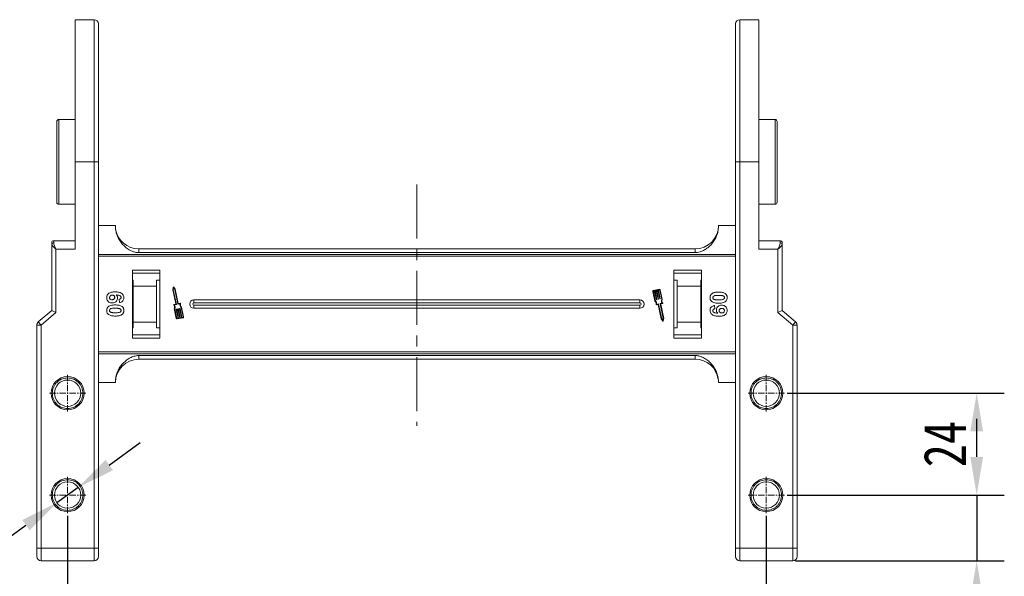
# Model space of a CAD drawing. Header units: millimetres. Extents: x -797 to 677, y 79 to 1112.
# Tile 12 of 75: x -626 to -394, y 491 to 622. Entities that reach past the tile are written whole.
import ezdxf

# ---------------------------------------------------------------- set-up
doc = ezdxf.new("R2010")
doc.units = ezdxf.units.MM
doc.linetypes.add('CENTER', pattern=[0.6, 0.375, -0.075, 0.075, -0.075])
doc.linetypes.add('CENTERX2', pattern=[20.32, 12.7, -2.54, 2.54, -2.54])
doc.styles.get("Standard").update_dxf_attribs({"font": '仿宋_GB2312.ttf', "width": 0.8})
doc.dimstyles.new('ISO-45.1', dxfattribs={"dimtxt": 10, "dimasz": 9, "dimexe": 6.5, "dimexo": 0.625, "dimgap": 2.5, "dimtad": 1, "dimtoh": 1, "dimdsep": 46, "dimtxsty": 'Standard', "dimcen": 2.5, "dimadec": 0, "dimazin": 0, "dimtfac": 1, "dimtmove": 0, "dimatfit": 3, "dimfxl": 0, "dimarcsym": 0})
doc.dimstyles.new('副本 ISO-45.1', dxfattribs={"dimtxt": 10, "dimasz": 9, "dimexe": 6.5, "dimexo": 0.625, "dimgap": 2.5, "dimtad": 1, "dimdsep": 46, "dimtxsty": 'Standard', "dimcen": 2.5, "dimadec": 0, "dimazin": 0, "dimtfac": 1, "dimtmove": 0, "dimatfit": 3, "dimfxl": 0, "dimarcsym": 0})

# ---------------------------------------------------------------- blocks, each defined once
blk = doc.blocks.new('*D2919')
at = {"color": 0, "lineweight": -2}
for p, q in [((-614.7, 505.28), (-614.7, 463.58)), ((-450.2, 505.28), (-450.2, 463.58)), ((-605.7, 470.08), (-459.2, 470.08))]:
    blk.add_line(p, q, dxfattribs=at)
at = {"color": 0, "lineweight": 9}
for points in [[(-605.7, 471.58), (-605.7, 468.58), (-614.7, 470.08)], [(-459.2, 471.58), (-459.2, 468.58), (-450.2, 470.08)]]:
    blk.add_solid(points, dxfattribs=at)
at = {"layer": 'Defpoints', "color": 0, "lineweight": 9}
for p in [(-614.7, 505.9), (-450.2, 505.9), (-450.2, 470.08)]:
    blk.add_point(p, dxfattribs=at)
at = {"color": 0, "lineweight": 9, "insert": (-532.45, 477.58), "char_height": 10, "attachment_point": 5}
blk.add_mtext('164.5', dxfattribs=at)
blk = doc.blocks.new('*D2926')
at = {"color": 0, "lineweight": -2}
for p, q in [((-445.29, 534.19), (-394.17, 534.19)), ((-400.67, 519.19), (-400.67, 525.19)), ((-445.29, 510.19), (-394.17, 510.19))]:
    blk.add_line(p, q, dxfattribs=at)
at = {"color": 0, "lineweight": 9}
for points in [[(-402.17, 525.19), (-399.17, 525.19), (-400.67, 534.19)], [(-402.17, 519.19), (-399.17, 519.19), (-400.67, 510.19)]]:
    blk.add_solid(points, dxfattribs=at)
at = {"layer": 'Defpoints', "color": 0, "lineweight": 9}
for p in [(-445.91, 534.19), (-400.67, 534.19), (-445.91, 510.19)]:
    blk.add_point(p, dxfattribs=at)
at = {"color": 0, "lineweight": 9, "insert": (-408.17, 522.19), "char_height": 10, "attachment_point": 5, "rotation": 90}
blk.add_mtext('24', dxfattribs=at)
blk = doc.blocks.new('*D2927')
at = {"color": 0, "lineweight": -2}
for p, q in [((-400.67, 519.19), (-400.67, 528.19)), ((-445.29, 510.19), (-394.17, 510.19)), ((-400.67, 510.19), (-400.67, 494.69)), ((-443.33, 494.69), (-394.17, 494.69)), ((-400.67, 485.69), (-400.67, 451.71))]:
    blk.add_line(p, q, dxfattribs=at)
at = {"color": 0, "lineweight": 9}
for points in [[(-402.17, 519.19), (-399.17, 519.19), (-400.67, 510.19)], [(-402.17, 485.69), (-399.17, 485.69), (-400.67, 494.69)]]:
    blk.add_solid(points, dxfattribs=at)
at = {"layer": 'Defpoints', "color": 0, "lineweight": 9}
for p in [(-445.91, 510.19), (-443.95, 494.69), (-400.67, 494.69)]:
    blk.add_point(p, dxfattribs=at)
at = {"color": 0, "lineweight": 9, "insert": (-408.17, 464.2), "char_height": 10, "attachment_point": 5, "rotation": 90}
blk.add_mtext('15.5', dxfattribs=at)
blk = doc.blocks.new('*D2939')
at = {"color": 0, "lineweight": -2}
for p, q in [((-604.89, 517.27), (-597.6, 522.54)), ((-612.19, 512.01), (-617.22, 508.38)), ((-639.92, 491.98), (-624.51, 503.11)), ((-663.62, 491.98), (-639.92, 491.98))]:
    blk.add_line(p, q, dxfattribs=at)
at = {"color": 0, "lineweight": 9}
for points in [[(-605.77, 518.49), (-604.02, 516.06), (-612.19, 512.01)], [(-625.39, 504.32), (-623.63, 501.89), (-617.22, 508.38)]]:
    blk.add_solid(points, dxfattribs=at)
at = {"layer": 'Defpoints', "color": 0, "lineweight": 9}
for p in [(-612.19, 512.01), (-617.22, 508.38)]:
    blk.add_point(p, dxfattribs=at)
at = {"color": 0, "lineweight": 9, "insert": (-653.02, 499.48), "char_height": 10, "attachment_point": 5}
blk.add_mtext('∅6.2', dxfattribs=at)

msp = doc.modelspace()

# ---------------------------------------------------------------- linework, layer by layer
at = {"color": 7, "linetype": 'Continuous', "lineweight": 15}
for p, q in [((-608.453, 622.191), (-612.953, 622.191)), ((-612.953, 622.191), (-612.953, 588.691)), ((-608.453, 622.191), (-608.453, 588.691)), ((-451.953, 622.191), (-456.453, 622.191)), ((-456.453, 588.691), (-456.453, 622.191)), ((-451.953, 588.691), (-451.953, 622.191)), ((-612.953, 598.691), (-616.753, 598.691)), ((-616.753, 598.691), (-616.753, 578.691)), ((-448.153, 598.691), (-451.953, 598.691)), ((-448.153, 578.691), (-448.153, 598.691)), ((-612.953, 568.128), (-612.953, 588.691)), ((-612.953, 588.691), (-608.453, 588.691)), ((-608.453, 588.691), (-608.453, 497.691)), ((-607.453, 588.691), (-608.453, 588.691)), ((-607.453, 588.691), (-607.453, 497.691)), ((-457.453, 588.691), (-456.453, 588.691)), ((-457.453, 497.691), (-457.453, 588.691)), ((-456.453, 588.691), (-451.953, 588.691)), ((-456.453, 497.691), (-456.453, 588.691)), ((-451.953, 588.691), (-451.953, 568.128)), ((-616.753, 578.691), (-612.953, 578.691)), ((-451.953, 578.691), (-448.153, 578.691)), ((-607.453, 573.691), (-603.453, 573.691)), ((-457.453, 573.691), (-461.453, 573.691)), ((-618.453, 569.511), (-618.453, 569.246)), ((-618.453, 569.246), (-618.453, 553.691)), ((-612.953, 570.128), (-617.953, 570.128)), ((-617.953, 569.618), (-617.953, 570.128)), ((-617.453, 553.231), (-617.453, 568.128)), ((-617.453, 568.128), (-612.953, 568.128)), ((-597.953, 568.191), (-597.953, 567.305)), ((-532.453, 568.191), (-597.953, 568.191)), ((-466.953, 568.191), (-532.453, 568.191)), ((-466.953, 568.191), (-466.953, 567.305)), ((-446.953, 570.128), (-451.953, 570.128)), ((-451.953, 568.128), (-447.453, 568.128)), ((-447.453, 568.128), (-447.453, 553.231)), ((-446.953, 569.618), (-446.953, 570.128)), ((-446.453, 553.691), (-446.453, 569.246)), ((-532.453, 566.898), (-607.453, 566.898)), ((-607.453, 566.479), (-532.453, 566.479)), ((-597.953, 567.305), (-532.453, 567.305)), ((-532.453, 567.305), (-466.953, 567.305)), ((-457.453, 566.898), (-532.453, 566.898)), ((-532.453, 566.479), (-457.453, 566.479)), ((-599.453, 563.191), (-599.453, 547.191)), ((-592.953, 563.191), (-599.453, 563.191)), ((-592.953, 562.441), (-599.453, 562.441)), ((-592.953, 547.191), (-592.953, 563.191)), ((-471.953, 563.191), (-471.953, 547.191)), ((-465.453, 563.191), (-471.953, 563.191)), ((-465.453, 562.441), (-471.953, 562.441)), ((-465.453, 547.191), (-465.453, 563.191)), ((-599.453, 560.804), (-599.253, 560.804)), ((-599.253, 560.804), (-599.253, 559.441)), ((-599.253, 559.441), (-593.753, 559.441)), ((-599.253, 559.441), (-599.253, 550.941)), ((-593.753, 560.804), (-592.953, 560.804)), ((-593.753, 559.441), (-593.753, 560.804)), ((-593.753, 550.941), (-593.753, 559.441)), ((-589.818, 559.179), (-589.936, 558.578)), ((-589.729, 559.021), (-589.816, 558.579)), ((-589.471, 558.652), (-589.729, 559.021)), ((-589.361, 558.7), (-589.712, 559.202)), ((-588.643, 555.301), (-589.361, 558.7)), ((-471.953, 560.804), (-471.153, 560.804)), ((-471.153, 560.804), (-471.153, 559.441)), ((-471.153, 559.441), (-465.653, 559.441)), ((-471.153, 559.441), (-471.153, 550.941)), ((-465.653, 560.804), (-465.453, 560.804)), ((-465.653, 559.441), (-465.653, 560.804)), ((-465.653, 550.941), (-465.653, 559.441)), ((-589.936, 558.578), (-589.224, 555.208)), ((-589.816, 558.579), (-589.085, 555.118)), ((-588.74, 555.191), (-589.471, 558.652)), ((-476.905, 558.187), (-476.424, 555.909)), ((-476.79, 558.211), (-476.317, 555.969)), ((-475.39, 558.687), (-476.769, 558.396)), ((-476.515, 558.33), (-476.745, 558.281)), ((-476.075, 556.247), (-476.515, 558.33)), ((-476.113, 558.415), (-476.4, 558.354)), ((-476.4, 558.354), (-475.96, 556.271)), ((-475.673, 556.332), (-476.113, 558.415)), ((-475.711, 558.499), (-475.998, 558.439)), ((-475.998, 558.439), (-475.558, 556.356)), ((-475.271, 556.417), (-475.711, 558.499)), ((-475.366, 558.572), (-475.596, 558.524)), ((-475.596, 558.524), (-475.156, 556.441)), ((-474.823, 556.284), (-475.297, 558.527)), ((-475.179, 556.406), (-475.236, 556.394)), ((-474.7, 556.273), (-475.182, 558.551)), ((-602.497, 555.55), (-602.581, 556.319)), ((-589.246, 555.174), (-589.662, 555.086)), ((-589.592, 554.109), (-589.11, 551.83)), ((-589.107, 555.083), (-589.551, 554.989)), ((-589.469, 554.097), (-588.995, 551.854)), ((-588.711, 554.06), (-588.654, 554.072)), ((-588.261, 555.262), (-588.705, 555.168)), ((-588.199, 555.395), (-588.643, 555.301)), ((-587.891, 552.028), (-588.331, 554.11)), ((-588.309, 554.145), (-588.251, 554.157)), ((-588.217, 554.134), (-587.777, 552.052)), ((-587.501, 552.17), (-587.975, 554.413)), ((-587.387, 552.194), (-587.868, 554.473)), ((-532.453, 556.191), (-584.953, 556.191)), ((-584.953, 555.476), (-584.953, 556.191)), ((-532.453, 555.476), (-584.953, 555.476)), ((-584.953, 554.191), (-584.953, 554.906)), ((-584.953, 554.906), (-532.453, 554.906)), ((-584.953, 554.191), (-532.453, 554.191)), ((-479.953, 556.191), (-532.453, 556.191)), ((-479.953, 555.476), (-532.453, 555.476)), ((-532.453, 554.906), (-479.953, 554.906)), ((-532.453, 554.191), (-479.953, 554.191)), ((-479.953, 556.191), (-479.953, 555.476)), ((-479.953, 554.191), (-479.953, 554.906)), ((-476.093, 554.986), (-475.649, 555.08)), ((-475.983, 556.236), (-476.04, 556.224)), ((-476.031, 555.12), (-475.587, 555.213)), ((-475.649, 555.08), (-474.931, 551.682)), ((-475.581, 556.321), (-475.638, 556.309)), ((-475.552, 555.191), (-474.821, 551.729)), ((-474.476, 551.802), (-475.207, 555.264)), ((-475.185, 555.298), (-474.74, 555.392)), ((-474.356, 551.803), (-475.068, 555.173)), ((-475.045, 555.208), (-474.63, 555.296)), ((-462.409, 554.832), (-462.325, 554.062)), ((-618.453, 553.691), (-621.604, 550.99)), ((-620.953, 550.231), (-617.453, 553.231)), ((-618.453, 553.691), (-617.453, 553.231)), ((-588.696, 551.858), (-589.136, 553.94)), ((-589.113, 553.975), (-589.056, 553.987)), ((-589.021, 553.964), (-588.581, 551.882)), ((-588.926, 551.809), (-588.696, 551.858)), ((-588.901, 551.694), (-587.522, 551.985)), ((-588.294, 551.943), (-588.734, 554.025)), ((-588.619, 554.049), (-588.179, 551.967)), ((-588.581, 551.882), (-588.294, 551.943)), ((-588.179, 551.967), (-587.891, 552.028)), ((-587.777, 552.052), (-587.547, 552.1)), ((-474.563, 551.36), (-474.476, 551.802)), ((-474.474, 551.202), (-474.356, 551.803)), ((-446.453, 553.691), (-447.453, 553.231)), ((-447.453, 553.231), (-443.953, 550.231)), ((-443.302, 550.99), (-446.453, 553.691)), ((-621.953, 550.231), (-621.953, 497.691)), ((-620.953, 550.231), (-621.953, 550.231)), ((-621.604, 550.99), (-620.953, 550.231)), ((-620.953, 497.691), (-620.953, 550.231)), ((-599.253, 549.577), (-599.453, 549.577)), ((-593.753, 550.941), (-599.253, 550.941)), ((-599.253, 550.941), (-599.253, 549.577)), ((-593.753, 549.577), (-593.753, 550.941)), ((-592.953, 549.577), (-593.753, 549.577)), ((-474.931, 551.682), (-474.58, 551.18)), ((-474.821, 551.729), (-474.563, 551.36)), ((-471.153, 549.577), (-471.953, 549.577)), ((-465.653, 550.941), (-471.153, 550.941)), ((-471.153, 550.941), (-471.153, 549.577)), ((-465.653, 549.577), (-465.653, 550.941)), ((-465.453, 549.577), (-465.653, 549.577)), ((-443.953, 550.231), (-443.302, 550.99)), ((-443.953, 550.231), (-443.953, 497.691)), ((-443.953, 550.231), (-442.953, 550.231)), ((-442.953, 497.691), (-442.953, 550.231)), ((-599.453, 547.941), (-592.953, 547.941)), ((-599.453, 547.191), (-592.953, 547.191)), ((-471.953, 547.941), (-465.453, 547.941)), ((-471.953, 547.191), (-465.453, 547.191)), ((-532.453, 543.903), (-607.453, 543.903)), ((-607.453, 543.484), (-532.453, 543.484)), ((-532.453, 543.076), (-597.953, 543.076)), ((-597.953, 543.076), (-597.953, 542.191)), ((-457.453, 543.903), (-532.453, 543.903)), ((-532.453, 543.484), (-457.453, 543.484)), ((-466.953, 543.076), (-532.453, 543.076)), ((-466.953, 542.191), (-466.953, 543.076)), ((-597.953, 542.191), (-532.453, 542.191)), ((-532.453, 542.191), (-466.953, 542.191)), ((-603.453, 536.691), (-607.453, 536.691)), ((-461.453, 536.691), (-457.453, 536.691)), ((-621.953, 497.691), (-620.953, 497.691)), ((-608.453, 497.691), (-620.953, 497.691)), ((-620.953, 497.691), (-620.953, 494.691)), ((-608.453, 497.691), (-608.453, 494.691)), ((-608.453, 497.691), (-607.453, 497.691)), ((-457.453, 497.691), (-456.453, 497.691)), ((-443.953, 497.691), (-456.453, 497.691)), ((-456.453, 494.691), (-456.453, 497.691)), ((-443.953, 494.691), (-443.953, 497.691)), ((-443.953, 497.691), (-442.953, 497.691)), ((-620.953, 494.691), (-608.453, 494.691)), ((-456.453, 494.691), (-443.953, 494.691))]:
    msp.add_line(p, q, dxfattribs=at)
at = {"color": 1, "linetype": 'CENTERX2', "lineweight": 13}
msp.add_line((-532.453, 583.324), (-532.453, 526.487), dxfattribs=at)
at = {"color": 1, "linetype": 'CENTER', "lineweight": 9, "ltscale": 3.9624}
for p, q in [((-614.703, 529.901), (-614.703, 538.481)), ((-450.203, 529.901), (-450.203, 538.481)), ((-618.993, 534.191), (-610.413, 534.191)), ((-454.493, 534.191), (-445.913, 534.191)), ((-614.703, 505.901), (-614.703, 514.481)), ((-450.203, 505.901), (-450.203, 514.481)), ((-618.993, 510.191), (-610.413, 510.191)), ((-454.493, 510.191), (-445.913, 510.191))]:
    msp.add_line(p, q, dxfattribs=at)
at = {"color": 7, "linetype": 'Continuous', "lineweight": 15}
for centre, radius in [((-614.703, 534.191), 3.9), ((-450.203, 534.191), 3.9), ((-614.703, 534.191), 3.1), ((-450.203, 534.191), 3.1), ((-614.703, 510.191), 3.9), ((-614.703, 510.191), 3.1), ((-450.203, 510.191), 3.9), ((-450.203, 510.191), 3.1)]:
    msp.add_circle(centre, radius, dxfattribs=at)
for centre, radius, start, end in [((-608.453, 621.191), 1, 0, 90), ((-456.453, 621.191), 1, 90, 180), ((-616.753, 598.191), 0.5, 90, 180), ((-448.153, 598.191), 0.5, 0, 90), ((-616.753, 579.191), 0.5, 180, 270), ((-448.153, 579.191), 0.5, 270, 0), ((-597.953, 573.691), 5.5, 187.91859, 270), ((-466.953, 573.691), 5.5, 270, 360), ((-617.953, 569.628), 0.5, 90, 180), ((-618.009, 569.171), 0.451, 82.91865, 170.4798), ((-446.953, 569.628), 0.5, 0, 90), ((-446.898, 569.171), 0.451, 9.5202, 97.08135), ((-589.76, 559.168), 0.0587, 34.95116, 168.90824), ((-475.354, 558.515), 0.176, 11.9297, 101.9297), ((-476.733, 558.224), 0.176, 101.9297, 191.9297), ((-476.733, 558.224), 0.0587, 101.9297, 191.9297), ((-475.354, 558.515), 0.0587, 11.9297, 101.9297), ((-475.242, 556.423), 0.0294, 191.9297, 281.9297), ((-475.185, 556.435), 0.0294, 281.9297, 11.9297), ((-589.65, 555.028), 0.0587, 101.9297, 217.44471), ((-590.39, 554.462), 0.873, 336.11204, 37.44471), ((-590.39, 554.462), 0.99, 338.37041, 32.16635), ((-589.252, 555.202), 0.0294, 281.9297, 11.9297), ((-589.113, 555.112), 0.0294, 281.9297, 11.9297), ((-588.711, 555.197), 0.0294, 191.9297, 281.9297), ((-588.705, 554.031), 0.0294, 101.9297, 191.9297), ((-588.647, 554.043), 0.0294, 11.9297, 101.9297), ((-588.303, 554.116), 0.0294, 101.9297, 191.9297), ((-587.281, 555.119), 0.99, 171.69305, 225.48899), ((-588.245, 554.128), 0.0294, 11.9297, 101.9297), ((-588.187, 555.338), 0.0587, 346.41469, 101.9297), ((-587.281, 555.119), 0.873, 166.41469, 227.74736), ((-584.953, 555.191), 1, 90, 270), ((-584.953, 555.191), 0.285, 90, 270), ((-479.953, 555.191), 1, 270, 90), ((-479.953, 555.191), 0.285, 270, 90), ((-477.011, 555.263), 0.873, 346.41469, 47.74736), ((-477.011, 555.263), 0.99, 351.69305, 45.48899), ((-476.105, 555.044), 0.0587, 166.41469, 281.9297), ((-476.047, 556.253), 0.0294, 191.9297, 281.9297), ((-475.989, 556.265), 0.0294, 281.9297, 11.9297), ((-475.644, 556.338), 0.0294, 191.9297, 281.9297), ((-475.581, 555.185), 0.0294, 11.9297, 101.9297), ((-475.587, 556.35), 0.0294, 281.9297, 11.9297), ((-475.179, 555.27), 0.0294, 101.9297, 191.9297), ((-475.039, 555.179), 0.0294, 101.9297, 191.9297), ((-473.902, 555.919), 0.99, 158.37041, 212.16635), ((-473.902, 555.919), 0.873, 156.11204, 217.44471), ((-474.642, 555.353), 0.0587, 281.9297, 37.44471), ((-589.107, 553.946), 0.0294, 101.9297, 191.9297), ((-588.938, 551.867), 0.176, 191.9297, 281.9297), ((-589.05, 553.958), 0.0294, 11.9297, 101.9297), ((-588.938, 551.867), 0.0587, 191.9297, 281.9297), ((-587.559, 552.158), 0.0587, 281.9297, 11.9297), ((-587.559, 552.158), 0.176, 281.9297, 11.9297), ((-620.953, 550.231), 1, 130.60129, 180), ((-474.532, 551.213), 0.0587, 214.95116, 348.90824), ((-443.953, 550.231), 1, 0, 49.39871), ((-597.953, 536.691), 5.5, 90, 180), ((-466.953, 536.691), 5.5, 7.91859, 90), ((-620.953, 495.691), 1, 180, 270), ((-608.453, 495.691), 1, 270, 0), ((-456.453, 495.691), 1, 180, 270), ((-443.953, 495.691), 1, 270, 0)]:
    msp.add_arc(centre, radius, start, end, dxfattribs=at)
for points, knots in [([(-607.453, 621.191), (-607.453, 621.165), (-607.453, 621.113), (-607.453, 620.681), (-607.453, 619.976), (-607.453, 619.059), (-607.453, 618.058), (-607.453, 617.05), (-607.453, 615.713), (-607.453, 613.962), (-607.453, 611.712), (-607.453, 609.219), (-607.453, 606.82), (-607.453, 604.616), (-607.453, 602.671), (-607.453, 600.369), (-607.453, 597.686), (-607.453, 594.672), (-607.453, 591.664), (-607.453, 589.682), (-607.453, 588.691)], [0, 0, 0, 0, 0.0582395, 0.1164894, 0.1782259, 0.2399727, 0.2828874, 0.3257091, 0.368633, 0.4343112, 0.5, 0.5656782, 0.6313669, 0.6742817, 0.7171034, 0.7600273, 0.8217638, 0.8835106, 0.9417527, 1, 1, 1, 1]), ([(-457.453, 588.691), (-457.453, 589.682), (-457.453, 591.664), (-457.453, 594.672), (-457.453, 597.685), (-457.453, 600.369), (-457.453, 602.671), (-457.453, 604.616), (-457.453, 606.819), (-457.453, 609.219), (-457.453, 611.712), (-457.453, 613.962), (-457.453, 615.712), (-457.453, 617.05), (-457.453, 618.058), (-457.453, 619.059), (-457.453, 619.976), (-457.453, 620.681), (-457.453, 621.113), (-457.453, 621.165), (-457.453, 621.191)], [0, 0, 0, 0, 0.0582421, 0.1164894, 0.1782259, 0.2399726, 0.2828874, 0.3257091, 0.368633, 0.4343112, 0.5, 0.5656782, 0.6313669, 0.6742817, 0.7171034, 0.7600273, 0.8217638, 0.8835106, 0.9417501, 1, 1, 1, 1]), ([(-617.253, 598.191), (-617.253, 598.177), (-617.253, 598.149), (-617.253, 597.921), (-617.253, 597.576), (-617.253, 597.14), (-617.253, 596.652), (-617.253, 596.078), (-617.253, 595.202), (-617.253, 594.185), (-617.253, 593.068), (-617.253, 591.926), (-617.253, 590.464), (-617.253, 588.883), (-617.253, 587.52), (-617.253, 586.344), (-617.253, 585.269), (-617.253, 584.313), (-617.253, 583.477), (-617.253, 582.69), (-617.253, 581.719), (-617.253, 580.894), (-617.253, 580.241), (-617.253, 579.723), (-617.253, 579.285), (-617.253, 579.221), (-617.253, 579.191)], [0, 0, 0, 0, 0.0388334, 0.0788708, 0.1200207, 0.1522055, 0.1843726, 0.2172422, 0.2500938, 0.3157271, 0.3479119, 0.380079, 0.4417831, 0.5, 0.5388374, 0.5788708, 0.6200207, 0.6522055, 0.6843726, 0.7172422, 0.7500938, 0.8157271, 0.8479118, 0.880079, 0.9417831, 1, 1, 1, 1]), ([(-447.653, 579.191), (-447.653, 579.204), (-447.653, 579.232), (-447.653, 579.46), (-447.653, 579.805), (-447.653, 580.241), (-447.653, 580.729), (-447.653, 581.304), (-447.653, 582.18), (-447.653, 583.196), (-447.653, 584.313), (-447.653, 585.455), (-447.653, 586.918), (-447.653, 588.498), (-447.653, 589.861), (-447.653, 591.037), (-447.653, 592.112), (-447.653, 593.068), (-447.653, 593.904), (-447.653, 594.691), (-447.653, 595.662), (-447.653, 596.488), (-447.653, 597.141), (-447.653, 597.658), (-447.653, 598.097), (-447.653, 598.16), (-447.653, 598.191)], [0, 0, 0, 0, 0.0388334, 0.0788708, 0.1200207, 0.1522055, 0.1843726, 0.2172422, 0.2500938, 0.3157271, 0.3479119, 0.380079, 0.4417831, 0.5, 0.5388374, 0.5788708, 0.6200207, 0.6522055, 0.6843726, 0.7172422, 0.7500938, 0.8157271, 0.8479118, 0.880079, 0.9417831, 1, 1, 1, 1]), ([(-603.453, 573.691), (-603.434, 573.311), (-603.395, 572.55), (-603.093, 571.442), (-602.614, 570.398), (-601.963, 569.45), (-601.157, 568.629), (-600.33, 568.035), (-599.542, 567.64), (-598.792, 567.372), (-598.248, 567.329), (-597.953, 567.305)], [0, 0, 0, 0, 0.1245955, 0.2491892, 0.3738223, 0.4984451, 0.6220504, 0.7455895, 0.8257011, 0.9057067, 1, 1, 1, 1]), ([(-466.953, 567.305), (-466.562, 567.347), (-465.866, 567.42), (-464.946, 567.831), (-464.162, 568.315), (-463.449, 568.918), (-462.786, 569.661), (-462.215, 570.543), (-461.779, 571.549), (-461.505, 572.608), (-461.471, 573.33), (-461.453, 573.691)], [0, 0, 0, 0, 0.12537671, 0.22314387, 0.32104417, 0.42261476, 0.52420473, 0.64378252, 0.76336805, 0.8816833, 1, 1, 1, 1]), ([(-617.453, 568.128), (-617.576, 568.234), (-617.821, 568.446), (-618.151, 568.755), (-618.401, 569.034), (-618.436, 569.178), (-618.453, 569.246)], [0, 0, 0, 0, 0.2515188, 0.5017844, 0.7656323, 1, 1, 1, 1]), ([(-617.953, 569.618), (-617.943, 569.524), (-617.922, 569.314), (-617.75, 568.815), (-617.57, 568.397), (-617.453, 568.128)], [0, 0, 0, 0, 0.2270634, 0.50158693, 1, 1, 1, 1]), ([(-447.453, 568.128), (-447.337, 568.397), (-447.156, 568.815), (-446.985, 569.314), (-446.963, 569.524), (-446.953, 569.618)], [0, 0, 0, 0, 0.49841293, 0.77292805, 1, 1, 1, 1]), ([(-446.453, 569.246), (-446.47, 569.178), (-446.506, 569.034), (-446.756, 568.755), (-447.086, 568.445), (-447.331, 568.234), (-447.453, 568.128)], [0, 0, 0, 0, 0.2343503, 0.4981953, 0.748869, 1, 1, 1, 1]), ([(-446.453, 569.246), (-446.453, 569.363), (-446.453, 569.489), (-446.453, 569.523), (-446.453, 569.526)], [0, 0, 0, 0, 0.93147, 1, 1, 1, 1]), ([(-605.504, 556.705), (-605.494, 556.84), (-605.473, 557.112), (-605.272, 557.472), (-604.967, 557.764), (-604.431, 558.004), (-603.92, 558.058), (-603.565, 558.062), (-603.507, 558.062)], [0, 0, 0, 0, 0.1482689, 0.2976473, 0.4424214, 0.6078512, 0.9356585, 1, 1, 1, 1]), ([(-604.2, 555.447), (-604.334, 555.455), (-604.604, 555.471), (-604.986, 555.636), (-605.285, 555.922), (-605.476, 556.295), (-605.495, 556.568), (-605.504, 556.705)], [0, 0, 0, 0, 0.1978309, 0.3972998, 0.5989102, 0.7987412, 1, 1, 1, 1]), ([(-604.838, 556.72), (-604.831, 556.788), (-604.816, 556.925), (-604.699, 557.1), (-604.542, 557.227), (-604.36, 557.285), (-604.24, 557.291), (-604.182, 557.293)], [0, 0, 0, 0, 0.2079047, 0.4199807, 0.6306256, 0.821735, 1, 1, 1, 1]), ([(-604.239, 556.216), (-604.325, 556.22), (-604.463, 556.227), (-604.642, 556.3), (-604.751, 556.41), (-604.825, 556.554), (-604.833, 556.661), (-604.838, 556.72)], [0, 0, 0, 0, 0.2886974, 0.4635526, 0.6399417, 0.8018084, 1, 1, 1, 1]), ([(-603.607, 556.759), (-603.612, 556.691), (-603.622, 556.566), (-603.717, 556.406), (-603.852, 556.287), (-604.036, 556.225), (-604.169, 556.219), (-604.239, 556.216)], [0, 0, 0, 0, 0.2137567, 0.3949441, 0.5765849, 0.7773109, 1, 1, 1, 1]), ([(-602.94, 556.629), (-602.953, 556.493), (-602.978, 556.221), (-603.193, 555.873), (-603.495, 555.607), (-603.848, 555.466), (-604.092, 555.453), (-604.2, 555.447)], [0, 0, 0, 0, 0.2102159, 0.4219747, 0.6200164, 0.8310369, 1, 1, 1, 1]), ([(-604.182, 557.293), (-604.1, 557.288), (-603.964, 557.28), (-603.794, 557.189), (-603.686, 557.067), (-603.617, 556.918), (-603.61, 556.811), (-603.607, 556.759)], [0, 0, 0, 0, 0.2767209, 0.4568705, 0.6370074, 0.8240683, 1, 1, 1, 1]), ([(-603.507, 558.062), (-603.374, 558.06), (-602.972, 558.051), (-602.416, 557.96), (-601.908, 557.682), (-601.605, 557.335), (-601.468, 556.965), (-601.457, 556.732), (-601.453, 556.647)], [0, 0, 0, 0, 0.1423372, 0.4291269, 0.5899433, 0.7512055, 0.9098946, 1, 1, 1, 1]), ([(-602.12, 556.746), (-602.125, 556.8), (-602.136, 556.908), (-602.236, 557.061), (-602.408, 557.202), (-602.77, 557.311), (-603.071, 557.335), (-603.275, 557.352)], [0, 0, 0, 0, 0.1120492, 0.2243802, 0.3701146, 0.5702758, 1, 1, 1, 1]), ([(-603.275, 557.352), (-603.227, 557.305), (-603.129, 557.211), (-603.038, 557.066), (-602.988, 556.938), (-602.96, 556.839), (-602.944, 556.735), (-602.942, 556.665), (-602.94, 556.629)], [0, 0, 0, 0, 0.2436536, 0.4957602, 0.6178923, 0.7415029, 0.8700251, 1, 1, 1, 1]), ([(-602.581, 556.319), (-602.504, 556.331), (-602.382, 556.351), (-602.238, 556.441), (-602.157, 556.547), (-602.124, 556.655), (-602.121, 556.721), (-602.12, 556.746)], [0, 0, 0, 0, 0.33384, 0.5245467, 0.7163724, 0.8918244, 1, 1, 1, 1]), ([(-601.453, 556.647), (-601.464, 556.511), (-601.483, 556.265), (-601.667, 555.953), (-601.944, 555.712), (-602.241, 555.596), (-602.44, 555.56), (-602.497, 555.55)], [0, 0, 0, 0, 0.2426908, 0.4390024, 0.635006, 0.8950587, 1, 1, 1, 1]), ([(-463.453, 556.704), (-463.451, 556.77), (-463.446, 556.905), (-463.403, 557.103), (-463.325, 557.293), (-463.226, 557.438), (-463.128, 557.545), (-463.071, 557.594), (-463.042, 557.619)], [0, 0, 0, 0, 0.1926347, 0.388697, 0.5820148, 0.7830443, 0.8909593, 1, 1, 1, 1]), ([(-463.047, 555.792), (-463.097, 555.836), (-463.199, 555.926), (-463.315, 556.095), (-463.398, 556.284), (-463.436, 556.453), (-463.451, 556.594), (-463.452, 556.667), (-463.453, 556.704)], [0, 0, 0, 0, 0.1937693, 0.3935642, 0.587886, 0.7891312, 0.8942826, 1, 1, 1, 1]), ([(-463.042, 557.619), (-462.988, 557.658), (-462.878, 557.737), (-462.641, 557.845), (-462.334, 557.936), (-461.997, 557.985), (-461.693, 558.008), (-461.515, 558.01), (-461.426, 558.011)], [0, 0, 0, 0, 0.1184406, 0.2393457, 0.4595932, 0.6849248, 0.8422399, 1, 1, 1, 1]), ([(-462.787, 556.704), (-462.778, 556.772), (-462.765, 556.882), (-462.677, 557.01), (-462.524, 557.115), (-462.25, 557.207), (-461.86, 557.236), (-461.571, 557.24), (-461.426, 557.242)], [0, 0, 0, 0, 0.1253702, 0.2022903, 0.2791788, 0.4647576, 0.7305818, 1, 1, 1, 1]), ([(-462.394, 556.251), (-462.463, 556.274), (-462.575, 556.312), (-462.7, 556.42), (-462.766, 556.541), (-462.784, 556.641), (-462.786, 556.695), (-462.787, 556.704)], [0, 0, 0, 0, 0.3336776, 0.5404125, 0.7472639, 0.9612091, 1, 1, 1, 1]), ([(-459.402, 556.704), (-459.412, 556.568), (-459.432, 556.296), (-459.631, 555.944), (-459.925, 555.672), (-460.345, 555.497), (-460.859, 555.408), (-461.242, 555.4), (-461.434, 555.396)], [0, 0, 0, 0, 0.1474062, 0.2963669, 0.4308106, 0.5797755, 0.7893694, 1, 1, 1, 1]), ([(-461.426, 558.011), (-461.292, 558.009), (-460.989, 558.004), (-460.46, 557.932), (-460.038, 557.791), (-459.831, 557.633), (-459.808, 557.615)], [0, 0, 0, 0, 0.23673076, 0.53755546, 0.94966792, 1, 1, 1, 1]), ([(-461.426, 557.242), (-461.359, 557.241), (-461.226, 557.24), (-461.045, 557.235), (-460.884, 557.225), (-460.743, 557.211), (-460.6, 557.192), (-460.508, 557.168), (-460.461, 557.156)], [0, 0, 0, 0, 0.2059417, 0.4119594, 0.558149, 0.7045024, 0.8518015, 1, 1, 1, 1]), ([(-460.069, 556.704), (-460.074, 556.647), (-460.084, 556.544), (-460.161, 556.413), (-460.308, 556.3), (-460.583, 556.204), (-460.975, 556.17), (-461.275, 556.167), (-461.426, 556.165)], [0, 0, 0, 0, 0.10461361, 0.18881412, 0.27351189, 0.44412695, 0.71948087, 1, 1, 1, 1]), ([(-460.461, 557.156), (-460.392, 557.133), (-460.28, 557.095), (-460.154, 556.986), (-460.088, 556.863), (-460.071, 556.764), (-460.069, 556.71), (-460.069, 556.704)], [0, 0, 0, 0, 0.3348035, 0.5425606, 0.750382, 0.9707212, 1, 1, 1, 1]), ([(-459.808, 557.615), (-459.758, 557.571), (-459.656, 557.481), (-459.541, 557.312), (-459.458, 557.123), (-459.419, 556.954), (-459.404, 556.813), (-459.403, 556.74), (-459.402, 556.704)], [0, 0, 0, 0, 0.1937762, 0.3936, 0.5878635, 0.7889077, 0.894169, 1, 1, 1, 1]), ([(-605.504, 553.678), (-605.494, 553.813), (-605.474, 554.085), (-605.276, 554.439), (-604.962, 554.727), (-604.351, 554.96), (-603.831, 554.975), (-603.472, 554.986)], [0, 0, 0, 0, 0.1475277, 0.2965695, 0.43214, 0.6087374, 1, 1, 1, 1]), ([(-604.838, 553.678), (-604.83, 553.746), (-604.817, 553.856), (-604.73, 553.985), (-604.58, 554.088), (-604.308, 554.181), (-603.918, 554.21), (-603.627, 554.214), (-603.48, 554.216)], [0, 0, 0, 0, 0.125351, 0.2021974, 0.2791824, 0.4597421, 0.727968, 1, 1, 1, 1]), ([(-603.48, 554.216), (-603.414, 554.216), (-603.28, 554.215), (-603.1, 554.209), (-602.938, 554.199), (-602.795, 554.185), (-602.653, 554.166), (-602.559, 554.143), (-602.513, 554.131)], [0, 0, 0, 0, 0.20527, 0.4106157, 0.5571475, 0.7038444, 0.8514751, 1, 1, 1, 1]), ([(-603.472, 554.986), (-603.339, 554.983), (-603.036, 554.978), (-602.508, 554.906), (-602.088, 554.765), (-601.882, 554.607), (-601.859, 554.59)], [0, 0, 0, 0, 0.2373811, 0.5389182, 0.9490817, 1, 1, 1, 1]), ([(-602.513, 554.131), (-602.443, 554.107), (-602.331, 554.069), (-602.205, 553.961), (-602.139, 553.837), (-602.122, 553.738), (-602.12, 553.684), (-602.12, 553.678)], [0, 0, 0, 0, 0.3348035, 0.5425606, 0.750382, 0.9707212, 1, 1, 1, 1]), ([(-601.859, 554.59), (-601.809, 554.545), (-601.707, 554.455), (-601.592, 554.286), (-601.509, 554.098), (-601.471, 553.928), (-601.456, 553.787), (-601.454, 553.714), (-601.453, 553.678)], [0, 0, 0, 0, 0.1937762, 0.3936, 0.5878635, 0.7889077, 0.894169, 1, 1, 1, 1]), ([(-463.453, 553.734), (-463.442, 553.87), (-463.422, 554.116), (-463.24, 554.429), (-462.96, 554.672), (-462.663, 554.786), (-462.463, 554.822), (-462.409, 554.832)], [0, 0, 0, 0, 0.2427882, 0.4388655, 0.6348012, 0.9009361, 1, 1, 1, 1]), ([(-461.434, 555.396), (-461.568, 555.398), (-461.871, 555.403), (-462.389, 555.474), (-462.809, 555.612), (-463.017, 555.769), (-463.047, 555.792)], [0, 0, 0, 0, 0.2372812, 0.5385907, 0.9326774, 1, 1, 1, 1]), ([(-462.325, 554.062), (-462.405, 554.049), (-462.528, 554.028), (-462.672, 553.938), (-462.75, 553.834), (-462.783, 553.727), (-462.785, 553.661), (-462.787, 553.635)], [0, 0, 0, 0, 0.3447142, 0.5290593, 0.7142089, 0.8921959, 1, 1, 1, 1]), ([(-461.426, 556.165), (-461.493, 556.166), (-461.626, 556.167), (-461.807, 556.172), (-461.969, 556.182), (-462.111, 556.197), (-462.254, 556.215), (-462.347, 556.239), (-462.394, 556.251)], [0, 0, 0, 0, 0.2052705, 0.4106164, 0.5571497, 0.7038442, 0.8514711, 1, 1, 1, 1]), ([(-461.966, 553.752), (-461.954, 553.888), (-461.929, 554.16), (-461.713, 554.511), (-461.407, 554.778), (-461.052, 554.917), (-460.811, 554.929), (-460.706, 554.934)], [0, 0, 0, 0, 0.2101886, 0.4217733, 0.6236035, 0.8370344, 1, 1, 1, 1]), ([(-461.299, 553.623), (-461.293, 553.69), (-461.282, 553.816), (-461.189, 553.979), (-461.058, 554.091), (-460.877, 554.156), (-460.745, 554.162), (-460.667, 554.165)], [0, 0, 0, 0, 0.2139369, 0.3980753, 0.5830907, 0.7516657, 1, 1, 1, 1]), ([(-460.706, 554.934), (-460.572, 554.927), (-460.302, 554.911), (-459.922, 554.744), (-459.626, 554.464), (-459.432, 554.093), (-459.412, 553.819), (-459.402, 553.676)], [0, 0, 0, 0, 0.1979267, 0.3977284, 0.5974133, 0.7905838, 1, 1, 1, 1]), ([(-460.667, 554.165), (-460.581, 554.161), (-460.442, 554.155), (-460.263, 554.08), (-460.156, 553.971), (-460.082, 553.828), (-460.073, 553.721), (-460.069, 553.661)], [0, 0, 0, 0, 0.2913202, 0.4655393, 0.6416315, 0.798664, 1, 1, 1, 1]), ([(-605.098, 552.766), (-605.148, 552.81), (-605.25, 552.901), (-605.366, 553.069), (-605.449, 553.258), (-605.487, 553.427), (-605.502, 553.569), (-605.504, 553.641), (-605.504, 553.678)], [0, 0, 0, 0, 0.1937693, 0.3935642, 0.587886, 0.7891312, 0.8942826, 1, 1, 1, 1]), ([(-603.48, 552.37), (-603.614, 552.372), (-603.917, 552.378), (-604.438, 552.448), (-604.86, 552.586), (-605.068, 552.743), (-605.098, 552.766)], [0, 0, 0, 0, 0.2366286, 0.5373614, 0.9329864, 1, 1, 1, 1]), ([(-604.445, 553.225), (-604.514, 553.249), (-604.626, 553.287), (-604.751, 553.394), (-604.817, 553.516), (-604.835, 553.615), (-604.837, 553.669), (-604.838, 553.678)], [0, 0, 0, 0, 0.3336776, 0.5404125, 0.7472639, 0.9612091, 1, 1, 1, 1]), ([(-603.48, 553.139), (-603.547, 553.14), (-603.68, 553.141), (-603.861, 553.147), (-604.022, 553.157), (-604.164, 553.171), (-604.306, 553.189), (-604.399, 553.213), (-604.445, 553.225)], [0, 0, 0, 0, 0.2059417, 0.4119594, 0.558149, 0.7045024, 0.8518015, 1, 1, 1, 1]), ([(-602.12, 553.678), (-602.126, 553.621), (-602.136, 553.519), (-602.21, 553.391), (-602.351, 553.28), (-602.622, 553.181), (-603.019, 553.144), (-603.325, 553.141), (-603.48, 553.139)], [0, 0, 0, 0, 0.10564606, 0.18622129, 0.26704196, 0.43154058, 0.71270762, 1, 1, 1, 1]), ([(-601.864, 552.763), (-601.918, 552.723), (-602.028, 552.644), (-602.26, 552.539), (-602.555, 552.449), (-602.887, 552.399), (-603.196, 552.374), (-603.386, 552.371), (-603.48, 552.37)], [0, 0, 0, 0, 0.118432, 0.2393289, 0.4494336, 0.6641784, 0.8318201, 1, 1, 1, 1]), ([(-601.453, 553.678), (-601.455, 553.611), (-601.46, 553.476), (-601.504, 553.278), (-601.581, 553.088), (-601.68, 552.943), (-601.778, 552.836), (-601.836, 552.787), (-601.864, 552.763)], [0, 0, 0, 0, 0.1926273, 0.3886837, 0.5820134, 0.7832006, 0.8910383, 1, 1, 1, 1]), ([(-461.4, 552.319), (-461.533, 552.322), (-461.934, 552.331), (-462.49, 552.421), (-462.998, 552.699), (-463.301, 553.046), (-463.439, 553.416), (-463.449, 553.649), (-463.453, 553.734)], [0, 0, 0, 0, 0.1423372, 0.4291269, 0.5899433, 0.7512055, 0.9098946, 1, 1, 1, 1]), ([(-462.787, 553.635), (-462.781, 553.581), (-462.77, 553.473), (-462.671, 553.321), (-462.501, 553.18), (-462.139, 553.071), (-461.838, 553.046), (-461.631, 553.03)], [0, 0, 0, 0, 0.11201549, 0.22435472, 0.36776787, 0.56582698, 1, 1, 1, 1]), ([(-461.631, 553.03), (-461.68, 553.076), (-461.779, 553.17), (-461.867, 553.317), (-461.919, 553.443), (-461.947, 553.542), (-461.962, 553.646), (-461.965, 553.717), (-461.966, 553.752)], [0, 0, 0, 0, 0.24349124, 0.49626585, 0.61820988, 0.7417038, 0.87015842, 1, 1, 1, 1]), ([(-459.402, 553.676), (-459.412, 553.541), (-459.434, 553.269), (-459.636, 552.909), (-459.941, 552.617), (-460.476, 552.378), (-460.985, 552.323), (-461.34, 552.319), (-461.4, 552.319)], [0, 0, 0, 0, 0.148288, 0.2977445, 0.4437132, 0.6077915, 0.9347078, 1, 1, 1, 1]), ([(-460.724, 553.088), (-460.804, 553.093), (-460.936, 553.1), (-461.105, 553.187), (-461.215, 553.307), (-461.289, 553.457), (-461.296, 553.567), (-461.299, 553.623)], [0, 0, 0, 0, 0.26739447, 0.44721416, 0.62712208, 0.81306532, 1, 1, 1, 1]), ([(-460.069, 553.661), (-460.076, 553.593), (-460.09, 553.456), (-460.207, 553.282), (-460.365, 553.154), (-460.548, 553.096), (-460.668, 553.091), (-460.724, 553.088)], [0, 0, 0, 0, 0.20795454, 0.42040568, 0.62731968, 0.82770747, 1, 1, 1, 1]), ([(-597.953, 543.076), (-598.344, 543.035), (-599.041, 542.961), (-599.961, 542.55), (-600.745, 542.066), (-601.457, 541.464), (-602.121, 540.721), (-602.691, 539.839), (-603.127, 538.832), (-603.401, 537.773), (-603.436, 537.052), (-603.453, 536.691)], [0, 0, 0, 0, 0.1253767, 0.2231439, 0.3210442, 0.4226148, 0.5242047, 0.6437825, 0.7633681, 0.8816833, 1, 1, 1, 1]), ([(-461.453, 536.691), (-461.473, 537.071), (-461.511, 537.831), (-461.814, 538.94), (-462.292, 539.983), (-462.943, 540.931), (-463.749, 541.753), (-464.576, 542.347), (-465.364, 542.741), (-466.115, 543.01), (-466.659, 543.053), (-466.953, 543.076)], [0, 0, 0, 0, 0.1245955, 0.2491892, 0.3738223, 0.4984451, 0.6220504, 0.7455895, 0.8257011, 0.9057067, 1, 1, 1, 1]), ([(-614.703, 530.591), (-614.929, 530.603), (-615.382, 530.627), (-616.054, 530.831), (-616.694, 531.159), (-617.266, 531.628), (-617.656, 532.104), (-617.904, 532.527), (-618.099, 532.957), (-618.262, 533.512), (-618.324, 534.19), (-618.262, 534.869), (-618.065, 535.541), (-617.734, 536.182), (-617.266, 536.753), (-616.79, 537.143), (-616.366, 537.391), (-615.937, 537.585), (-615.382, 537.755), (-614.929, 537.779), (-614.703, 537.791)], [0, 0, 0, 0, 0.05998, 0.1199831, 0.1849463, 0.249957, 0.3149202, 0.3472901, 0.3800161, 0.4399843, 0.4999996, 0.5599679, 0.6199831, 0.6849463, 0.749957, 0.8149202, 0.8472901, 0.8800161, 0.9399965, 1, 1, 1, 1]), ([(-614.703, 537.791), (-614.477, 537.779), (-614.025, 537.755), (-613.352, 537.55), (-612.712, 537.222), (-612.141, 536.754), (-611.75, 536.277), (-611.503, 535.854), (-611.308, 535.425), (-611.145, 534.869), (-611.082, 534.191), (-611.145, 533.512), (-611.342, 532.84), (-611.672, 532.2), (-612.14, 531.628), (-612.617, 531.238), (-613.04, 530.99), (-613.469, 530.796), (-614.024, 530.627), (-614.477, 530.603), (-614.703, 530.591)], [0, 0, 0, 0, 0.05998, 0.1199831, 0.1849463, 0.249957, 0.3149202, 0.3472901, 0.3800161, 0.4399843, 0.4999996, 0.5599679, 0.6199831, 0.6849463, 0.749957, 0.8149202, 0.8472901, 0.8800161, 0.9399965, 1, 1, 1, 1]), ([(-450.203, 530.591), (-450.429, 530.603), (-450.882, 530.627), (-451.554, 530.831), (-452.194, 531.159), (-452.766, 531.628), (-453.156, 532.104), (-453.404, 532.527), (-453.599, 532.957), (-453.762, 533.512), (-453.824, 534.19), (-453.762, 534.869), (-453.565, 535.541), (-453.234, 536.182), (-452.766, 536.753), (-452.29, 537.143), (-451.866, 537.391), (-451.437, 537.585), (-450.882, 537.755), (-450.429, 537.779), (-450.203, 537.791)], [0, 0, 0, 0, 0.05998, 0.1199831, 0.1849463, 0.249957, 0.3149202, 0.3472901, 0.3800161, 0.4399843, 0.4999996, 0.5599679, 0.6199831, 0.6849463, 0.749957, 0.8149202, 0.8472901, 0.8800161, 0.9399965, 1, 1, 1, 1]), ([(-450.203, 537.791), (-449.977, 537.779), (-449.525, 537.755), (-448.852, 537.55), (-448.212, 537.222), (-447.641, 536.754), (-447.25, 536.277), (-447.003, 535.854), (-446.808, 535.425), (-446.645, 534.869), (-446.582, 534.191), (-446.645, 533.512), (-446.842, 532.84), (-447.172, 532.2), (-447.64, 531.628), (-448.117, 531.238), (-448.54, 530.99), (-448.969, 530.796), (-449.524, 530.627), (-449.977, 530.603), (-450.203, 530.591)], [0, 0, 0, 0, 0.05997996, 0.1199831, 0.18494633, 0.24995699, 0.31492025, 0.34729014, 0.38001606, 0.43998433, 0.49999957, 0.55996785, 0.6199831, 0.68494633, 0.74995699, 0.81492025, 0.84729014, 0.88001606, 0.93999645, 1, 1, 1, 1]), ([(-614.703, 506.591), (-614.929, 506.603), (-615.382, 506.627), (-616.054, 506.831), (-616.694, 507.159), (-617.266, 507.628), (-617.656, 508.104), (-617.904, 508.527), (-618.099, 508.957), (-618.262, 509.512), (-618.324, 510.19), (-618.262, 510.869), (-618.065, 511.541), (-617.734, 512.182), (-617.266, 512.753), (-616.79, 513.143), (-616.366, 513.391), (-615.937, 513.585), (-615.382, 513.755), (-614.929, 513.779), (-614.703, 513.791)], [0, 0, 0, 0, 0.05998, 0.1199831, 0.1849463, 0.249957, 0.3149202, 0.3472901, 0.3800161, 0.4399843, 0.4999996, 0.5599679, 0.6199831, 0.6849463, 0.749957, 0.8149202, 0.8472901, 0.8800161, 0.9399965, 1, 1, 1, 1]), ([(-614.703, 513.791), (-614.477, 513.779), (-614.025, 513.755), (-613.352, 513.55), (-612.712, 513.222), (-612.141, 512.754), (-611.75, 512.277), (-611.503, 511.854), (-611.308, 511.425), (-611.145, 510.869), (-611.082, 510.191), (-611.145, 509.512), (-611.342, 508.84), (-611.672, 508.2), (-612.14, 507.628), (-612.617, 507.238), (-613.04, 506.99), (-613.469, 506.796), (-614.024, 506.627), (-614.477, 506.603), (-614.703, 506.591)], [0, 0, 0, 0, 0.05998, 0.1199831, 0.1849463, 0.249957, 0.3149202, 0.3472901, 0.3800161, 0.4399843, 0.4999996, 0.5599679, 0.6199831, 0.6849463, 0.749957, 0.8149202, 0.8472901, 0.8800161, 0.9399965, 1, 1, 1, 1]), ([(-450.203, 506.591), (-450.429, 506.603), (-450.882, 506.627), (-451.554, 506.831), (-452.194, 507.159), (-452.766, 507.628), (-453.156, 508.104), (-453.404, 508.527), (-453.599, 508.957), (-453.762, 509.512), (-453.824, 510.19), (-453.762, 510.869), (-453.565, 511.541), (-453.234, 512.182), (-452.766, 512.753), (-452.29, 513.143), (-451.866, 513.391), (-451.437, 513.585), (-450.882, 513.755), (-450.429, 513.779), (-450.203, 513.791)], [0, 0, 0, 0, 0.05998, 0.1199831, 0.1849463, 0.249957, 0.3149202, 0.3472901, 0.3800161, 0.4399843, 0.4999996, 0.5599679, 0.6199831, 0.6849463, 0.749957, 0.8149202, 0.8472901, 0.8800161, 0.9399965, 1, 1, 1, 1]), ([(-450.203, 513.791), (-449.977, 513.779), (-449.525, 513.755), (-448.852, 513.55), (-448.212, 513.222), (-447.641, 512.754), (-447.25, 512.277), (-447.003, 511.854), (-446.808, 511.425), (-446.645, 510.869), (-446.582, 510.191), (-446.645, 509.512), (-446.842, 508.84), (-447.172, 508.2), (-447.64, 507.628), (-448.117, 507.238), (-448.54, 506.99), (-448.969, 506.796), (-449.524, 506.627), (-449.977, 506.603), (-450.203, 506.591)], [0, 0, 0, 0, 0.05998, 0.1199831, 0.1849463, 0.249957, 0.3149202, 0.3472901, 0.3800161, 0.4399843, 0.4999996, 0.5599679, 0.6199831, 0.6849463, 0.749957, 0.8149202, 0.8472901, 0.8800161, 0.9399965, 1, 1, 1, 1]), ([(-621.953, 497.691), (-621.953, 497.439), (-621.953, 497.051), (-621.953, 496.585), (-621.953, 496.266), (-621.953, 496.008), (-621.953, 495.759), (-621.953, 495.718), (-621.953, 495.691)], [0, 0, 0, 0, 0.23944295, 0.36980709, 0.50000008, 0.63036414, 0.76055705, 1, 1, 1, 1]), ([(-607.453, 497.691), (-607.453, 497.439), (-607.453, 497.051), (-607.453, 496.585), (-607.453, 496.267), (-607.453, 496.008), (-607.453, 495.759), (-607.453, 495.718), (-607.453, 495.691)], [0, 0, 0, 0, 0.2394429, 0.3696359, 0.4999999, 0.6301929, 0.7605571, 1, 1, 1, 1]), ([(-457.453, 495.691), (-457.453, 495.718), (-457.453, 495.759), (-457.453, 496.008), (-457.453, 496.266), (-457.453, 496.585), (-457.453, 497.051), (-457.453, 497.439), (-457.453, 497.691)], [0, 0, 0, 0, 0.2394429, 0.3696359, 0.4999999, 0.6301929, 0.7605571, 1, 1, 1, 1]), ([(-442.953, 495.691), (-442.953, 495.718), (-442.953, 495.759), (-442.953, 496.008), (-442.953, 496.267), (-442.953, 496.585), (-442.953, 497.051), (-442.953, 497.439), (-442.953, 497.691)], [0, 0, 0, 0, 0.2394429, 0.3698071, 0.5000001, 0.6303641, 0.7605571, 1, 1, 1, 1])]:
    msp.add_open_spline(points, degree=3, knots=knots, dxfattribs=at)

# ---------------------------------------------------------------- dimensions: what is measured, and where the dimension line sits
at = {"color": 5, "lineweight": 9}
for base, p2, picture, middle in [((-400.665, 534.191), (-445.913, 534.191), '*D2926', (-408.165, 522.191)), ((-400.665, 494.691), (-443.953, 494.691), '*D2927', (-408.165, 464.201))]:
    dim = msp.add_linear_dim(base=base, p1=(-445.913, 510.191), p2=p2, angle=90, dimstyle='副本 ISO-45.1', dxfattribs=at)
    dim.commit()
    dim.dimension.update_dxf_attribs({"geometry": picture, "text_midpoint": middle})
dim = msp.add_diameter_dim_2p(p1=(-612.19, 512.006), p2=(-617.216, 508.376), dimstyle='ISO-45.1', dxfattribs=at)
dim.commit()
dim.dimension.update_dxf_attribs({"geometry": '*D2939', "text_midpoint": (-653.017, 499.483)})
dim = msp.add_linear_dim(base=(-450.203, 470.082), p1=(-614.703, 505.901), p2=(-450.203, 505.901), dimstyle='副本 ISO-45.1', dxfattribs=at)
dim.commit()
dim.dimension.update_dxf_attribs({"geometry": '*D2919', "text_midpoint": (-532.453, 477.582)})

doc.saveas('drawing.dxf')
